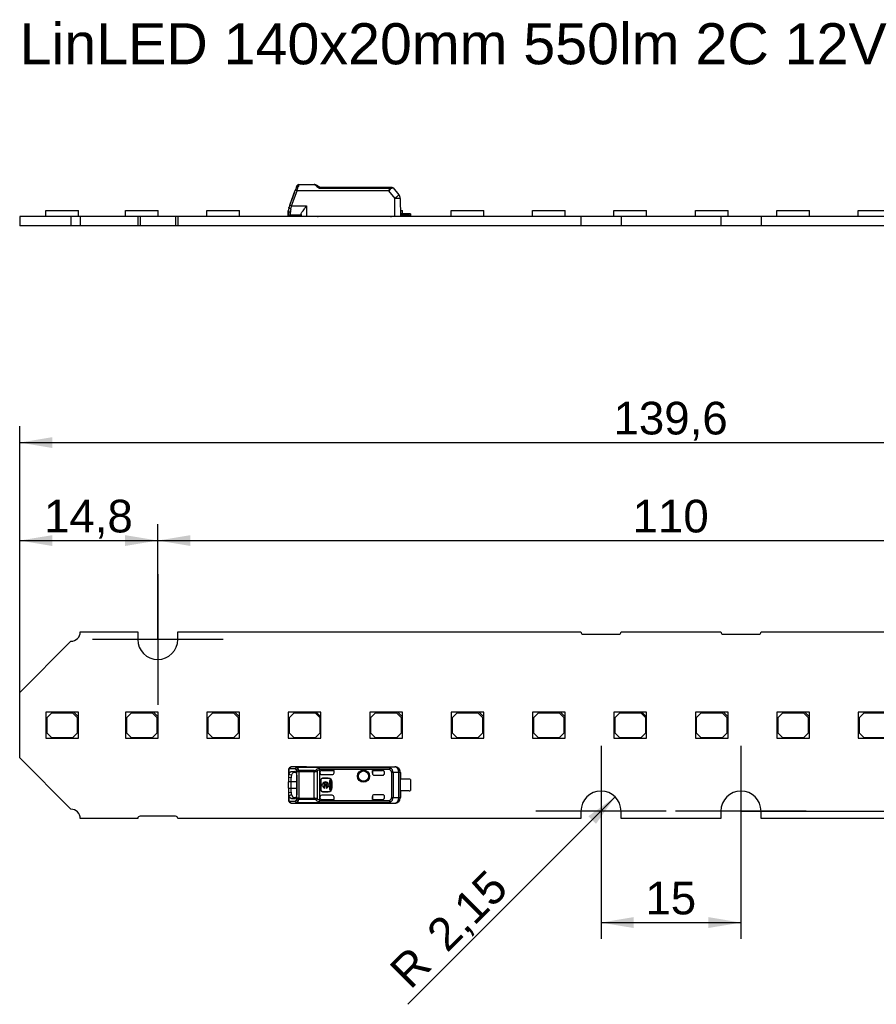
# Model space of a CAD drawing. Header units: millimetres. Extents: x 7 to 819, y 6 to 587.
# Tile 8 of 18: x 140 to 232, y 327 to 433. Entities that reach past the tile are written whole.
import ezdxf
from ezdxf.enums import TextEntityAlignment as Align
from ezdxf.lldxf.tags import DXFTag

# ---------------------------------------------------------------- set-up
doc = ezdxf.new("R2010")
doc.units = ezdxf.units.MM
doc.layers.add('Default', color=7, linetype='Continuous')
doc.layers.add('LINLED_140X20MM_', color=7, linetype='Continuous')
doc.styles.add('SEACAD_Arial', font='arial.ttf')
tags = doc.linetypes.add('CENTER2', pattern=[28.575, 19.05, -3.175, 3.175, -3.175]).pattern_tags.tags
tags[10:11] = [DXFTag(74, 4), DXFTag(75, 0), DXFTag(340, '0'), DXFTag(46, 0.0), DXFTag(50, 0.0), DXFTag(44, 0.0), DXFTag(45, 0.0)]
tags[8:9] = [DXFTag(74, 4), DXFTag(75, 0), DXFTag(340, '0'), DXFTag(46, 0.0), DXFTag(50, 0.0), DXFTag(44, 0.0), DXFTag(45, 0.0)]
tags[6:7] = [DXFTag(74, 4), DXFTag(75, 0), DXFTag(340, '0'), DXFTag(46, 0.0), DXFTag(50, 0.0), DXFTag(44, 0.0), DXFTag(45, 0.0)]
tags[4:5] = [DXFTag(74, 4), DXFTag(75, 0), DXFTag(340, '0'), DXFTag(46, 0.0), DXFTag(50, 0.0), DXFTag(44, 0.0), DXFTag(45, 0.0)]
doc.dimstyles.new('ISO', dxfattribs={"dimtxt": 3.5, "dimasz": 3.5, "dimexe": 1.75, "dimexo": 0, "dimgap": 0.875, "dimtad": 1, "dimtxsty": 'SEACAD_Arial', "dimblk1": '_SE_FILLED', "dimblk2": '_SE_FILLED', "dimsah": 1, "dimcen": 1.75, "dimadec": 0, "dimazin": 0, "dimtfac": 0.5, "dimtdec": 3, "dimtmove": 0, "dimatfit": 3, "dimfxl": 1, "dimarcsym": 0})

# ---------------------------------------------------------------- blocks, each defined once
blk = doc.blocks.new('SEANNOT_GROUP15')
at = {"layer": 'Default', "color": 7, "linetype": 'CENTER2'}
for p, q in [((202.65, 355.15), (202.65, 341.15)), ((209.65, 348.15), (195.65, 348.15))]:
    blk.add_line(p, q, dxfattribs=at)
blk = doc.blocks.new('SEANNOT_GROUP16')
at = {"layer": 'Default', "color": 7, "linetype": 'CENTER2'}
for p, q in [((217.65, 355.15), (217.65, 341.15)), ((224.65, 348.15), (210.65, 348.15))]:
    blk.add_line(p, q, dxfattribs=at)
blk = doc.blocks.new('SEANNOT_GROUP17')
at = {"layer": 'Default', "color": 7, "linetype": 'CENTER2'}
for p, q in [((155.15, 373.55), (155.15, 359.55)), ((162.15, 366.55), (148.15, 366.55))]:
    blk.add_line(p, q, dxfattribs=at)
blk = doc.blocks.new('SE4')
at = {"layer": 'LINLED_140X20MM_', "color": 7, "linetype": 'Continuous'}
for p, q in [((169.31, 413.07), (169.89, 414.67)), ((170.07, 415.16), (169.99, 414.96)), ((170.26, 415.25), (170.18, 415)), ((170.26, 415.3), (171.9, 415.3)), ((170.26, 415.3), (170.26, 415.25)), ((171.9, 415.25), (170.26, 415.25)), ((171.9, 415.25), (171.9, 415.3)), ((172.46, 414.89), (179.99, 414.89)), ((172.52, 415), (179.99, 415)), ((179.99, 415), (180.22, 415)), ((179.99, 415), (179.99, 414.89)), ((180.37, 414.92), (181, 414.18)), ((169.49, 413), (170.08, 414.6)), ((169.5, 413.6), (169.83, 414.5)), ((170.08, 414.65), (170.08, 414.6)), ((170.08, 414.65), (179.86, 414.65)), ((179.86, 414.6), (170.08, 414.6)), ((179.86, 414.6), (179.86, 414.65)), ((179.86, 414.6), (180.54, 413.8)), ((180.55, 411.9), (180.54, 413.8)), ((181.14, 413.8), (181.15, 411.9)), ((169.31, 413.07), (169.21, 412.81)), ((169.49, 413), (171.1, 413)), ((171.1, 413), (171.1, 411.9)), ((145.85, 411.85), (140.35, 411.85)), ((140.35, 411.85), (140.35, 410.85)), ((143.15, 412.5), (146.65, 412.5)), ((143.15, 411.85), (143.15, 412.5)), ((146.85, 411.85), (145.85, 411.85)), ((145.85, 411.85), (145.85, 410.85)), ((146.65, 411.85), (146.65, 412.5)), ((153, 411.85), (146.85, 411.85)), ((146.85, 411.85), (146.85, 410.85)), ((151.69, 412.5), (155.19, 412.5)), ((151.69, 411.85), (151.69, 412.5)), ((153.25, 411.85), (153, 411.85)), ((153, 411.85), (153, 410.85)), ((157.05, 411.85), (153.25, 411.85)), ((153.25, 411.85), (153.25, 410.85)), ((155.19, 411.85), (155.19, 412.5)), ((157.3, 411.85), (157.05, 411.85)), ((157.05, 411.85), (157.05, 410.85)), ((200.5, 411.85), (157.3, 411.85)), ((157.3, 411.85), (157.3, 410.85)), ((160.41, 412.5), (163.91, 412.5)), ((160.41, 411.85), (160.41, 412.5)), ((163.91, 411.85), (163.91, 412.5)), ((169.14, 411.85), (169.14, 412.5)), ((169.15, 412.47), (169.15, 412.2)), ((169.2, 411.95), (169.2, 412.06)), ((169.2, 411.95), (169.2, 411.85)), ((169.35, 412.34), (169.35, 412)), ((170.5, 412), (169.35, 412)), ((170.5, 412.08), (170.5, 411.9)), ((170.5, 411.9), (171.1, 411.9)), ((170.9, 411.85), (170.9, 411.9)), ((171.1, 411.9), (180.55, 411.9)), ((171.55, 411.85), (171.5, 411.9)), ((171.63, 411.9), (171.63, 411.85)), ((172.46, 411.9), (172.46, 411.88)), ((172.64, 411.85), (172.64, 411.9)), ((177.86, 411.85), (177.86, 411.9)), ((180.2, 411.9), (180.2, 411.85)), ((180.55, 411.9), (181.15, 411.9)), ((181.15, 412.5), (181.36, 412.5)), ((182.1, 412.15), (181.15, 412.15)), ((182.1, 412), (181.15, 412)), ((181.36, 412.15), (181.36, 412.5)), ((182.1, 412), (182.1, 412.15)), ((182.25, 412.15), (182.1, 412.15)), ((182.25, 412.15), (182.25, 411.95)), ((182.25, 411.85), (182.25, 411.95)), ((186.59, 412.5), (190.09, 412.5)), ((186.59, 411.85), (186.59, 412.5)), ((190.09, 411.85), (190.09, 412.5)), ((195.31, 412.5), (198.81, 412.5)), ((195.31, 411.85), (195.31, 412.5)), ((198.81, 411.85), (198.81, 412.5)), ((204.8, 411.85), (200.5, 411.85)), ((200.5, 411.85), (200.5, 410.85)), ((204.04, 412.5), (207.54, 412.5)), ((204.04, 411.85), (204.04, 412.5)), ((215.5, 411.85), (204.8, 411.85)), ((204.8, 411.85), (204.8, 410.85)), ((207.54, 411.85), (207.54, 412.5)), ((212.76, 412.5), (216.26, 412.5)), ((212.76, 411.85), (212.76, 412.5)), ((219.8, 411.85), (215.5, 411.85)), ((215.5, 411.85), (215.5, 410.85)), ((216.26, 411.85), (216.26, 412.5)), ((263, 411.85), (219.8, 411.85)), ((219.8, 411.85), (219.8, 410.85)), ((221.49, 412.5), (224.99, 412.5)), ((221.49, 411.85), (221.49, 412.5)), ((224.99, 411.85), (224.99, 412.5)), ((230.21, 412.5), (233.71, 412.5)), ((230.21, 411.85), (230.21, 412.5)), ((145.85, 410.85), (140.35, 410.85)), ((146.85, 410.85), (145.85, 410.85)), ((153, 410.85), (146.85, 410.85)), ((153.25, 410.85), (153, 410.85)), ((157.05, 410.85), (153.25, 410.85)), ((157.3, 410.85), (157.05, 410.85)), ((200.5, 410.85), (157.3, 410.85)), ((204.8, 410.85), (200.5, 410.85)), ((215.5, 410.85), (204.8, 410.85)), ((219.8, 410.85), (215.5, 410.85)), ((263, 410.85), (219.8, 410.85))]:
    blk.add_line(p, q, dxfattribs=at)
for centre, radius, start, end in [((185.79, 409.05), 16.87, 159.4707, 160.5292), ((170.26, 415.1), 0.2, 90, 159.8974), ((164.03, 416.64), 6.36, 341.7377, 345.1026), ((171.9, 414.7), 0.598, 55.4702, 90.0715), ((171.89, 414.9), 0.349, 48.7906, 89.4032), ((185.63, 431.05), 20.85, 229.6277, 230.8312), ((144.95, 375.2), 48.41, 55.2857, 55.6919), ((179.96, 414.45), 0.431, 73.9386, 85.529), ((179.08, 421.02), 6.23, 279.2146, 281.9742), ((180.54, 413.8), 0.6, 0.5, 40), ((170.15, 412.47), 1, 160.0072, 179.9937), ((167.34, 407.22), 6.17, 69.5507, 71.4033), ((170.6, 412.34), 1.24, 163.9846, 179.9525), ((147.06, 419.37), 23.32, 343.3323, 344.1587), ((169.35, 412.2), 0.2, 180, 269.9999), ((169.35, 411.75), 0.25, 90, 126.8699), ((172.25, 412.45), 0.6, 270, 290.2964), ((172.25, 412.45), 0.6, 290.2965, 293.5565), ((180.2, 412.45), 0.6, 246.4435, 270), ((182.1, 411.75), 0.25, 53.1301, 90)]:
    blk.add_arc(centre, radius, start, end, dxfattribs=at)
for centre, major_axis, ratio, start_param, end_param in [((170.08, 414.6), (0.188, -0.068), 0.0082, 1.573739, 3.141593), ((180.54, 413.8), (-0.46, -0.386), 0.006685, 3.141593, 4.704499), ((180.54, 413.8), (0.6, 0.005), 0.008726, 0, 1.567882)]:
    blk.add_ellipse(centre, major_axis=major_axis, ratio=ratio, start_param=start_param, end_param=end_param, dxfattribs=at)
for points, knots in [([(170.08, 414.65), (170.03, 414.66), (169.98, 414.67), (169.91, 414.68), (169.89, 414.68), (169.89, 414.67)], [0, 0, 0, 0, 0.5, 0.5, 1, 1, 1, 1]), ([(170.18, 415), (170.14, 415.01), (170.1, 415.01), (170.03, 415), (170.01, 414.98), (169.99, 414.96)], [0, 0, 0, 0, 0.5, 0.5, 1, 1, 1, 1]), ([(170.07, 415.16), (170.08, 415.2), (170.1, 415.22), (170.17, 415.25), (170.21, 415.26), (170.26, 415.25)], [0, 0, 0, 0, 0.5, 0.5, 1, 1, 1, 1]), ([(179.86, 414.65), (179.88, 414.65), (179.9, 414.66), (179.92, 414.68), (179.95, 414.71), (179.97, 414.74), (179.98, 414.78), (179.99, 414.83), (179.99, 414.87), (179.99, 414.89)], [0, 0, 0, 0, 0.110474, 0.221192, 0.340028, 0.473427, 0.625996, 0.800833, 1, 1, 1, 1]), ([(180.08, 414.87), (180.06, 414.81), (180.03, 414.73), (179.95, 414.63), (179.89, 414.61), (179.86, 414.6)], [0, 0, 0, 0, 0.545028, 0.76451, 1, 1, 1, 1]), ([(180.08, 414.87), (180.07, 414.91), (180.06, 414.94), (180.03, 414.98), (180.01, 415), (179.99, 415)], [0, 0, 0, 0, 0.5, 0.5, 1, 1, 1, 1]), ([(169.21, 412.81), (169.21, 412.8), (169.22, 412.77), (169.3, 412.72), (169.35, 412.7), (169.4, 412.68)], [0, 0, 0, 0, 0.5, 0.5, 1, 1, 1, 1]), ([(170.5, 412.08), (170.51, 412.11), (170.52, 412.18), (170.6, 412.32), (170.71, 412.49), (170.89, 412.72), (171.02, 412.9), (171.1, 413), (171.1, 413)], [0, 0, 0, 0, 0.144068, 0.30909, 0.500413, 0.703729, 0.992783, 1, 1, 1, 1]), ([(169.35, 412.34), (169.3, 412.34), (169.25, 412.35), (169.17, 412.4), (169.15, 412.44), (169.15, 412.47)], [0, 0, 0, 0, 0.5, 0.5, 1, 1, 1, 1])]:
    blk.add_open_spline(points, degree=3, knots=knots, dxfattribs=at)
for points, degree in [([(172.24, 415.19), (172.21, 415.21), (172.17, 415.2), (172.12, 415.17)], 3), ([(172.52, 415), (172.5, 415), (172.48, 414.95), (172.46, 414.89)], 3), ([(180.22, 415), (180.28, 415), (180.34, 414.97), (180.37, 414.92)], 3), ([(169.21, 412.81), (169.22, 412.82), (169.22, 412.83)], 2)]:
    blk.add_open_spline(points, degree=degree, dxfattribs=at)
blk = doc.blocks.new('SE5')
at = {"layer": 'LINLED_140X20MM_', "color": 7, "linetype": 'Continuous'}
for p, q in [((146.85, 367.35), (153, 367.35)), ((153, 367.35), (153, 366.55)), ((157.3, 366.55), (157.3, 367.35)), ((157.3, 367.35), (200.5, 367.35)), ((204.8, 367.35), (215.5, 367.35)), ((219.8, 367.35), (263, 367.35)), ((140.35, 360.85), (145.85, 366.35)), ((200.75, 367.1), (204.55, 367.1)), ((215.75, 367.1), (219.55, 367.1)), ((140.35, 353.85), (140.35, 360.85)), ((146.15, 358.75), (143.15, 358.75)), ((143.15, 358.75), (143.15, 355.95)), ((146.65, 358.75), (146.15, 358.75)), ((146.15, 358.75), (146.65, 358.25)), ((146.65, 358.25), (146.65, 358.75)), ((154.69, 358.75), (151.69, 358.75)), ((151.69, 358.75), (151.69, 355.95)), ((155.19, 358.75), (154.69, 358.75)), ((154.69, 358.75), (155.19, 358.25)), ((155.19, 358.25), (155.19, 358.75)), ((163.41, 358.75), (160.41, 358.75)), ((160.41, 358.75), (160.41, 355.95)), ((163.91, 358.75), (163.41, 358.75)), ((163.41, 358.75), (163.91, 358.25)), ((163.91, 358.25), (163.91, 358.75)), ((172.14, 358.75), (169.14, 358.75)), ((169.14, 358.75), (169.14, 355.95)), ((172.64, 358.75), (172.14, 358.75)), ((172.14, 358.75), (172.64, 358.25)), ((172.64, 358.25), (172.64, 358.75)), ((180.86, 358.75), (177.86, 358.75)), ((177.86, 358.75), (177.86, 355.95)), ((181.36, 358.75), (180.86, 358.75)), ((180.86, 358.75), (181.36, 358.25)), ((181.36, 358.25), (181.36, 358.75)), ((189.59, 358.75), (186.59, 358.75)), ((186.59, 358.75), (186.59, 355.95)), ((190.09, 358.75), (189.59, 358.75)), ((189.59, 358.75), (190.09, 358.25)), ((190.09, 358.25), (190.09, 358.75)), ((198.31, 358.75), (195.31, 358.75)), ((195.31, 358.75), (195.31, 355.95)), ((198.81, 358.75), (198.31, 358.75)), ((198.31, 358.75), (198.81, 358.25)), ((198.81, 358.25), (198.81, 358.75)), ((207.04, 358.75), (204.04, 358.75)), ((204.04, 358.75), (204.04, 355.95)), ((207.54, 358.75), (207.04, 358.75)), ((207.04, 358.75), (207.54, 358.25)), ((207.54, 358.25), (207.54, 358.75)), ((215.76, 358.75), (212.76, 358.75)), ((212.76, 358.75), (212.76, 355.95)), ((216.26, 358.75), (215.76, 358.75)), ((215.76, 358.75), (216.26, 358.25)), ((216.26, 358.25), (216.26, 358.75)), ((224.49, 358.75), (221.49, 358.75)), ((221.49, 358.75), (221.49, 355.95)), ((224.99, 358.75), (224.49, 358.75)), ((224.49, 358.75), (224.99, 358.25)), ((224.99, 358.25), (224.99, 358.75)), ((233.21, 358.75), (230.21, 358.75)), ((230.21, 358.75), (230.21, 355.95)), ((143.75, 358.65), (143.25, 358.15)), ((143.25, 358.15), (143.25, 356.55)), ((146.05, 358.65), (143.75, 358.65)), ((146.55, 358.15), (146.05, 358.65)), ((146.55, 356.55), (146.55, 358.15)), ((146.65, 355.95), (146.65, 358.25)), ((152.29, 358.65), (151.79, 358.15)), ((151.79, 358.15), (151.79, 356.55)), ((154.59, 358.65), (152.29, 358.65)), ((155.09, 358.15), (154.59, 358.65)), ((155.09, 356.55), (155.09, 358.15)), ((155.19, 355.95), (155.19, 358.25)), ((161.01, 358.65), (160.51, 358.15)), ((160.51, 358.15), (160.51, 356.55)), ((163.31, 358.65), (161.01, 358.65)), ((163.81, 358.15), (163.31, 358.65)), ((163.81, 356.55), (163.81, 358.15)), ((163.91, 355.95), (163.91, 358.25)), ((169.74, 358.65), (169.24, 358.15)), ((169.24, 358.15), (169.24, 356.55)), ((172.04, 358.65), (169.74, 358.65)), ((172.54, 358.15), (172.04, 358.65)), ((172.54, 356.55), (172.54, 358.15)), ((172.64, 355.95), (172.64, 358.25)), ((178.46, 358.65), (177.96, 358.15)), ((177.96, 358.15), (177.96, 356.55)), ((180.76, 358.65), (178.46, 358.65)), ((181.26, 358.15), (180.76, 358.65)), ((181.26, 356.55), (181.26, 358.15)), ((181.36, 355.95), (181.36, 358.25)), ((187.19, 358.65), (186.69, 358.15)), ((186.69, 358.15), (186.69, 356.55)), ((189.49, 358.65), (187.19, 358.65)), ((189.99, 358.15), (189.49, 358.65)), ((189.99, 356.55), (189.99, 358.15)), ((190.09, 355.95), (190.09, 358.25)), ((195.91, 358.65), (195.41, 358.15)), ((195.41, 358.15), (195.41, 356.55)), ((198.21, 358.65), (195.91, 358.65)), ((198.71, 358.15), (198.21, 358.65)), ((198.71, 356.55), (198.71, 358.15)), ((198.81, 355.95), (198.81, 358.25)), ((204.64, 358.65), (204.14, 358.15)), ((204.14, 358.15), (204.14, 356.55)), ((206.94, 358.65), (204.64, 358.65)), ((207.44, 358.15), (206.94, 358.65)), ((207.44, 356.55), (207.44, 358.15)), ((207.54, 355.95), (207.54, 358.25)), ((213.36, 358.65), (212.86, 358.15)), ((212.86, 358.15), (212.86, 356.55)), ((215.66, 358.65), (213.36, 358.65)), ((216.16, 358.15), (215.66, 358.65)), ((216.16, 356.55), (216.16, 358.15)), ((216.26, 355.95), (216.26, 358.25)), ((222.09, 358.65), (221.59, 358.15)), ((221.59, 358.15), (221.59, 356.55)), ((224.39, 358.65), (222.09, 358.65)), ((224.89, 358.15), (224.39, 358.65)), ((224.89, 356.55), (224.89, 358.15)), ((224.99, 355.95), (224.99, 358.25)), ((230.81, 358.65), (230.31, 358.15)), ((230.31, 358.15), (230.31, 356.55)), ((233.11, 358.65), (230.81, 358.65)), ((143.15, 355.95), (146.65, 355.95)), ((143.25, 356.55), (143.75, 356.05)), ((143.75, 356.05), (146.05, 356.05)), ((146.05, 356.05), (146.55, 356.55)), ((151.69, 355.95), (155.19, 355.95)), ((151.79, 356.55), (152.29, 356.05)), ((152.29, 356.05), (154.59, 356.05)), ((154.59, 356.05), (155.09, 356.55)), ((160.41, 355.95), (163.91, 355.95)), ((160.51, 356.55), (161.01, 356.05)), ((161.01, 356.05), (163.31, 356.05)), ((163.31, 356.05), (163.81, 356.55)), ((169.14, 355.95), (172.64, 355.95)), ((169.24, 356.55), (169.74, 356.05)), ((169.74, 356.05), (172.04, 356.05)), ((172.04, 356.05), (172.54, 356.55)), ((177.86, 355.95), (181.36, 355.95)), ((177.96, 356.55), (178.46, 356.05)), ((178.46, 356.05), (180.76, 356.05)), ((180.76, 356.05), (181.26, 356.55)), ((186.59, 355.95), (190.09, 355.95)), ((186.69, 356.55), (187.19, 356.05)), ((187.19, 356.05), (189.49, 356.05)), ((189.49, 356.05), (189.99, 356.55)), ((195.31, 355.95), (198.81, 355.95)), ((195.41, 356.55), (195.91, 356.05)), ((195.91, 356.05), (198.21, 356.05)), ((198.21, 356.05), (198.71, 356.55)), ((204.04, 355.95), (207.54, 355.95)), ((204.14, 356.55), (204.64, 356.05)), ((204.64, 356.05), (206.94, 356.05)), ((206.94, 356.05), (207.44, 356.55)), ((212.76, 355.95), (216.26, 355.95)), ((212.86, 356.55), (213.36, 356.05)), ((213.36, 356.05), (215.66, 356.05)), ((215.66, 356.05), (216.16, 356.55)), ((221.49, 355.95), (224.99, 355.95)), ((221.59, 356.55), (222.09, 356.05)), ((222.09, 356.05), (224.39, 356.05)), ((224.39, 356.05), (224.89, 356.55)), ((230.21, 355.95), (233.71, 355.95)), ((230.31, 356.55), (230.81, 356.05)), ((230.81, 356.05), (233.11, 356.05)), ((145.85, 348.35), (140.35, 353.85)), ((169.15, 352.49), (169.15, 351.74)), ((169.21, 352.65), (169.21, 352.09)), ((169.89, 352.67), (169.31, 352.69)), ((170.08, 352.87), (169.49, 352.89)), ((171.1, 352.89), (169.49, 352.89)), ((171.1, 352.89), (169.49, 352.89)), ((169.5, 352.41), (169.83, 352.41)), ((169.5, 352.41), (169.78, 352.31)), ((169.88, 352.39), (169.83, 352.41)), ((170.08, 352.87), (170.08, 352.87)), ((170.08, 352.87), (179.86, 352.87)), ((170.08, 352.87), (179.86, 352.87)), ((171.9, 352.49), (170.26, 352.49)), ((170.26, 352.49), (170.26, 352.36)), ((171.1, 352.9), (171.1, 352.89)), ((171.1, 352.9), (180.55, 352.9)), ((171.9, 352.36), (171.9, 352.49)), ((172.24, 352.44), (172.24, 349.45)), ((179.99, 352.78), (172.46, 352.78)), ((179.99, 352.6), (172.52, 352.6)), ((172.52, 352.3), (172.52, 352.58)), ((172.72, 352.5), (174.05, 352.5)), ((172.72, 352.5), (172.72, 352.5)), ((172.72, 352.5), (174.05, 352.5)), ((174.05, 352.25), (174.05, 352.5)), ((174.05, 352.26), (174.05, 352.5)), ((174.05, 352.5), (174.05, 352.5)), ((178.15, 352.5), (178.15, 352.2)), ((178.15, 352.2), (178.15, 352.5)), ((179.25, 352.5), (178.15, 352.5)), ((178.15, 352.5), (178.15, 352.5)), ((178.15, 352.5), (179.25, 352.5)), ((179.25, 352.5), (179.25, 352.5)), ((180.54, 352.88), (179.86, 352.87)), ((179.86, 352.87), (179.86, 352.87)), ((179.99, 352.78), (179.99, 352.6)), ((179.99, 352.6), (180.08, 352.77)), ((180.54, 352.88), (180.55, 352.9)), ((169.45, 351.7), (169.15, 351.74)), ((169.15, 351.74), (169.15, 351.3)), ((169.21, 352.09), (169.49, 352.02)), ((169.45, 351.3), (169.45, 351.7)), ((169.78, 352.31), (169.95, 352.31)), ((170.05, 351.8), (170.05, 350.1)), ((170.07, 349.53), (170.07, 352.36)), ((170.26, 352.36), (170.07, 352.36)), ((171.9, 352.36), (170.26, 352.36)), ((170.26, 352.36), (170.26, 349.53)), ((171.9, 349.53), (171.9, 352.36)), ((172.52, 352.3), (172.52, 352.26)), ((172.52, 349.64), (172.52, 352.26)), ((172.62, 351.45), (172.59, 351.45)), ((172.59, 351.45), (172.59, 350.45)), ((172.62, 351.45), (172.62, 350.45)), ((172.72, 352.06), (173.85, 352.06)), ((172.82, 351.67), (172.82, 351.65)), ((173.42, 351.67), (172.82, 351.67)), ((173.42, 351.65), (172.82, 351.65)), ((173.42, 351.65), (173.42, 351.67)), ((173.7, 351.44), (173.57, 351.44)), ((173.57, 351.44), (173.57, 351.01)), ((173.7, 350.45), (173.7, 351.44)), ((174.05, 352.25), (174.05, 352.26)), ((178.15, 352.2), (178.15, 352.2)), ((178.35, 352), (179.25, 352)), ((179.45, 352.2), (179.45, 352.3)), ((180.22, 349.62), (180.22, 352.27)), ((180.37, 352.27), (180.22, 352.27)), ((181, 352.28), (180.37, 352.27)), ((180.37, 352.27), (180.37, 349.62)), ((181.14, 352.28), (181, 352.28)), ((181, 349.61), (181, 352.28)), ((181.15, 352.3), (181.14, 352.28)), ((181.14, 352.28), (181.14, 349.61)), ((181.15, 352.3), (181.15, 351.57)), ((181.15, 350.32), (181.15, 351.57)), ((182.1, 351.57), (181.15, 351.57)), ((182.25, 351.52), (182.25, 350.37)), ((169.45, 351.3), (169.15, 351.3)), ((169.15, 350.6), (169.15, 351.3)), ((169.15, 350.6), (169.45, 350.6)), ((169.15, 350.6), (169.15, 350.15)), ((170.05, 351.3), (169.45, 351.3)), ((169.45, 350.6), (169.45, 351.3)), ((169.45, 350.6), (170.05, 350.6)), ((169.45, 350.19), (169.45, 350.6)), ((172.59, 350.45), (172.62, 350.45)), ((172.8, 351.01), (172.7, 351.01)), ((172.7, 351.01), (172.7, 350.88)), ((172.7, 350.88), (172.8, 350.88)), ((173.34, 351.01), (172.93, 351.01)), ((172.93, 350.88), (173.34, 350.88)), ((173.05, 350.62), (173.05, 350.75)), ((173.22, 350.75), (173.22, 350.62)), ((173.57, 351.01), (173.46, 351.01)), ((173.46, 350.88), (173.57, 350.88)), ((173.57, 350.88), (173.57, 350.45)), ((173.57, 350.45), (173.7, 350.45)), ((173.85, 351.25), (173.82, 351.25)), ((173.82, 350.65), (173.82, 351.25)), ((173.82, 350.65), (173.85, 350.65)), ((173.85, 350.65), (173.85, 351.25)), ((181.15, 350.32), (181.15, 349.6)), ((182.1, 350.32), (181.15, 350.32)), ((169.15, 350.15), (169.45, 350.19)), ((169.15, 350.15), (169.15, 349.4)), ((169.49, 349.88), (169.21, 349.8)), ((169.21, 349.8), (169.21, 349.25)), ((169.78, 349.58), (169.5, 349.48)), ((169.83, 349.48), (169.5, 349.48)), ((169.95, 349.58), (169.78, 349.58)), ((169.83, 349.48), (169.88, 349.5)), ((170.26, 349.53), (170.07, 349.53)), ((170.26, 349.53), (171.9, 349.53)), ((170.26, 349.53), (170.26, 349.4)), ((171.9, 349.4), (170.26, 349.4)), ((171.9, 349.4), (171.9, 349.53)), ((172.52, 349.64), (172.52, 349.59)), ((172.52, 349.31), (172.52, 349.59)), ((172.52, 349.31), (172.52, 349.29)), ((172.52, 349.29), (179.99, 349.29)), ((173.85, 349.84), (172.72, 349.84)), ((172.72, 349.39), (174.05, 349.39)), ((172.72, 349.39), (172.72, 349.39)), ((172.72, 349.39), (174.05, 349.39)), ((172.82, 350.25), (172.82, 350.22)), ((172.82, 350.25), (173.42, 350.25)), ((172.82, 350.22), (173.42, 350.22)), ((173.42, 350.22), (173.42, 350.25)), ((174.05, 349.39), (174.05, 349.64)), ((174.05, 349.39), (174.05, 349.64)), ((174.05, 349.64), (174.05, 349.64)), ((174.05, 349.39), (174.05, 349.39)), ((178.15, 349.7), (178.15, 349.7)), ((178.15, 349.7), (178.15, 349.39)), ((178.15, 349.39), (178.15, 349.7)), ((178.15, 349.39), (179.25, 349.39)), ((178.15, 349.39), (178.15, 349.39)), ((178.15, 349.39), (179.25, 349.39)), ((179.25, 349.9), (178.35, 349.9)), ((179.25, 349.39), (179.25, 349.39)), ((179.45, 349.59), (179.45, 349.7)), ((179.99, 349.29), (179.99, 349.11)), ((180.08, 349.12), (179.99, 349.29)), ((180.22, 349.62), (180.37, 349.62)), ((180.37, 349.62), (181, 349.61)), ((181, 349.61), (181.14, 349.61)), ((181.14, 349.61), (181.15, 349.6)), ((169.31, 349.21), (169.89, 349.22)), ((169.49, 349.01), (170.08, 349.02)), ((169.49, 349.01), (171.1, 349.01)), ((169.49, 349.01), (171.1, 349.01)), ((170.08, 349.03), (170.08, 349.02)), ((170.08, 349.03), (179.86, 349.03)), ((179.86, 349.02), (170.08, 349.02)), ((171.1, 349.01), (171.1, 349)), ((171.1, 349), (180.55, 349)), ((172.46, 349.11), (179.99, 349.11)), ((179.86, 349.02), (179.86, 349.03)), ((179.86, 349.02), (180.54, 349.01)), ((180.55, 349), (180.54, 349.01)), ((153, 347.35), (146.85, 347.35)), ((157.05, 347.6), (153.25, 347.6)), ((200.5, 347.35), (157.3, 347.35)), ((200.5, 348.15), (200.5, 347.35)), ((204.8, 347.35), (204.8, 348.15)), ((215.5, 347.35), (204.8, 347.35)), ((215.5, 348.15), (215.5, 347.35)), ((219.8, 347.35), (219.8, 348.15)), ((263, 347.35), (219.8, 347.35))]:
    blk.add_line(p, q, dxfattribs=at)
for radius in [0.657, 0.586, 0.552, 0.55]:
    blk.add_circle((177.2, 351.9), radius, dxfattribs=at)
for centre, radius, start, end in [((145.85, 367.35), 1, 270, 0), ((200.75, 367.35), 0.25, 180, 270), ((204.55, 367.35), 0.25, 270, 0), ((215.75, 367.35), 0.25, 180, 270), ((219.55, 367.35), 0.25, 270, 0), ((155.15, 366.55), 2.15, 180, 0), ((169.53, 352.52), 0.38, 134.263, 184.1551), ((169.38, 352.67), 0.167, 132.1302, 188.1803), ((169.5, 352.55), 0.334, 89.1862, 133.9533), ((169.5, 352.69), 0.195, 92.0033, 181.5118), ((170.09, 352.66), 0.207, 95.1634, 176.886), ((169.67, 352.38), 0.362, 26.7747, 53.2552), ((170.24, 352.46), 0.264, 103.1368, 159.9954), ((169.09, 352.08), 1.02, 16.251, 27.4426), ((170.29, 352.24), 0.249, 96.7448, 150.7526), ((169.8, 352.57), 0.407, 21.1423, 47.8571), ((169.02, 352.21), 1.27, 12.7997, 23.4875), ((171.88, 352.85), 0.368, 273.1482, 312.1817), ((171.89, 353.19), 0.829, 270.6937, 294.9709), ((172.95, 351.57), 1.3, 112.1154, 129.3312), ((171.9, 352.29), 0.374, 24.2976, 52.5166), ((173, 351.29), 1.39, 110.5131, 123.675), ((172.05, 352.55), 0.473, 6.7862, 29.799), ((180, 352.57), 0.213, 68.9632, 92.4491), ((179.79, 352.26), 0.583, 1.2448, 60.4152), ((180.54, 352.28), 0.6, 0.0044, 89.8384), ((169.89, 351.8), 0.741, 156.2651, 184.0975), ((170.59, 351.71), 1.14, 164.2066, 180.3835), ((172.82, 351.45), 0.226, 90, 180), ((172.82, 351.45), 0.2, 90, 180), ((173.42, 351.25), 0.426, 0, 90), ((173.42, 351.25), 0.4, 0, 90), ((179.25, 352.2), 0.2, 270, 0), ((182.1, 351.32), 0.25, 53.1301, 90), ((172.82, 350.45), 0.226, 180, 270), ((172.82, 350.45), 0.2, 180, 270), ((173.13, 350.95), 0.337, 11.3273, 168.6727), ((173.13, 350.95), 0.337, 191.3273, 255.7958), ((173.13, 350.95), 0.217, 17.7847, 162.2153), ((173.13, 350.95), 0.217, 197.7847, 247.568), ((173.13, 350.95), 0.337, 284.2042, 348.6727), ((173.13, 350.95), 0.217, 292.432, 342.2153), ((173.42, 350.65), 0.4, 270, 0), ((173.42, 350.65), 0.426, 270, 0), ((182.1, 350.57), 0.25, 270, 306.8699), ((202.65, 348.15), 2.15, 0, 180), ((217.65, 348.15), 2.15, 0, 180), ((169.89, 350.1), 0.745, 175.9747, 203.6554), ((169.53, 349.37), 0.383, 176.0954, 225.5971), ((169.38, 349.22), 0.168, 171.8712, 227.8737), ((170.45, 350.16), 1, 178.5159, 196.9099), ((169.67, 349.51), 0.362, 306.7396, 333.2278), ((169.17, 349.78), 0.935, 332.0835, 344.2354), ((170.24, 349.44), 0.264, 200.0118, 256.8819), ((170.29, 349.65), 0.249, 209.2863, 263.1685), ((169.01, 349.69), 1.27, 336.5296, 347.1701), ((171.88, 348.7), 0.835, 65.1134, 89.2217), ((171.88, 349.04), 0.367, 47.8882, 86.9813), ((171.86, 349.64), 0.417, 308.8787, 334.1069), ((172.93, 350.28), 1.26, 230.3962, 248.2215), ((173.03, 350.65), 1.43, 236.5348, 249.274), ((171.69, 349.46), 0.844, 335.6531, 348.4656), ((179.25, 349.7), 0.2, 0, 90), ((179.79, 349.63), 0.581, 299.4689, 358.872), ((180.54, 349.61), 0.6, 270.167, 359.9956), ((145.85, 347.35), 1, 0, 90), ((169.5, 349.34), 0.334, 226.1104, 270.7768), ((169.5, 349.2), 0.195, 178.48, 268.0009), ((170.09, 349.23), 0.207, 183.114, 264.8372), ((169.8, 349.33), 0.407, 312.1388, 338.8853), ((180, 349.32), 0.213, 267.5508, 291.036), ((153.25, 347.35), 0.25, 90, 180), ((157.05, 347.35), 0.25, 0, 90)]:
    blk.add_arc(centre, radius, start, end, dxfattribs=at)
for centre, major_axis, ratio, start_param, end_param in [((169.3, 351.79), (0, -0.9), 0.34204, 3.132977, 3.442996), ((170.08, 352.67), (-0.005, -0.2), 0.939661, 3.16702, 4.734916), ((171.1, 352.3), (0, -0.6), 0.999962, 3.141593, 3.321066), ((172.72, 352.3), (0, -0.2), 0.999994, 3.140535, 4.712389), ((172.72, 352.3), (0, -0.2), 0.999994, 3.140004, 4.712389), ((179.25, 352.3), (0, -0.2), 0.999994, 1.570796, 3.141593), ((179.25, 352.3), (0, -0.2), 0.999994, 1.570796, 3.141593), ((180.54, 352.28), (0.006, -0.6), 0.766027, 1.56283, 3.125796), ((180.55, 352.3), (-0.424, -0.424), 0.999924, 2.356233, 3.933355), ((172.72, 352.26), (0, -0.2), 0.999848, 4.712389, 6.283185), ((173.85, 352.26), (-0.141, -0.141), 0.999695, 0.785246, 2.356347), ((173.85, 352.25), (-0.141, -0.141), 0.999695, 1.570796, 2.343651), ((178.35, 352.2), (0.2, 0), 0.999848, 3.141593, 4.712389), ((178.35, 352.2), (0.2, 0), 0.999848, 3.141593, 4.712389), ((169.3, 350.11), (0.001, 0.902), 0.342128, 2.840877, 3.150375), ((172.72, 349.64), (0, 0.2), 0.999848, 0, 1.570796), ((172.72, 349.59), (0, 0.2), 0.999994, 1.570796, 3.141593), ((172.72, 349.59), (0, 0.2), 0.999994, 1.570796, 3.141593), ((173.85, 349.64), (-0.141, 0.141), 0.999695, 3.926839, 5.497939), ((173.85, 349.64), (-0.141, 0.141), 0.999695, 3.9588, 4.712389), ((178.35, 349.7), (0.2, 0), 0.999848, 1.570796, 3.141593), ((178.35, 349.7), (0.2, 0), 0.999848, 1.570796, 3.141593), ((179.25, 349.59), (0, 0.2), 0.999994, 3.141593, 4.712389), ((179.25, 349.59), (0, 0.2), 0.999994, 3.141593, 4.712389), ((180.54, 349.61), (-0.006, -0.6), 0.766027, 0.015856, 1.578763), ((180.55, 349.6), (-0.424, 0.424), 0.999924, 2.349833, 3.926953), ((170.08, 349.22), (0.005, -0.2), 0.939661, 4.689876, 6.257716), ((171.1, 349.6), (0, -0.6), 0.999962, 6.103712, 6.283185)]:
    blk.add_ellipse(centre, major_axis=major_axis, ratio=ratio, start_param=start_param, end_param=end_param, dxfattribs=at)
for points, degree, knots in [([(169.21, 352.65), (169.2, 352.64), (169.19, 352.63), (169.17, 352.6), (169.16, 352.57), (169.15, 352.53), (169.15, 352.5), (169.15, 352.49)], 3, [0, 0, 0, 0, 0.20636, 0.408491, 0.607418, 0.804218, 1, 1, 1, 1]), ([(169.83, 352.41), (169.92, 352.4), (169.98, 352.23), (170.05, 352.05), (170.05, 351.8)], 2, [0, 0, 0, 0.5, 0.5, 1, 1, 1]), ([(179.99, 352.78), (179.99, 352.79), (179.99, 352.81), (179.97, 352.84), (179.95, 352.85), (179.91, 352.86), (179.88, 352.87), (179.86, 352.87)], 3, [0, 0, 0, 0, 0.272042, 0.497908, 0.684926, 0.845835, 1, 1, 1, 1]), ([(179.86, 352.87), (179.88, 352.87), (179.91, 352.87), (179.94, 352.87), (179.98, 352.86), (180.01, 352.84), (180.05, 352.82), (180.07, 352.79), (180.08, 352.77)], 3, [0, 0, 0, 0, 0.120723, 0.235221, 0.34634, 0.457185, 0.682198, 1, 1, 1, 1]), ([(180.22, 352.27), (180.22, 352.37), (180.16, 352.46), (180.1, 352.54), (179.99, 352.6)], 2, [0, 0, 0, 0.5, 0.5, 1, 1, 1]), ([(169.78, 352.31), (169.78, 352.31), (169.75, 352.31), (169.7, 352.3), (169.62, 352.24), (169.56, 352.15), (169.51, 352.06), (169.49, 352.02)], 3, [0, 0, 0, 0, 0.000046, 0.262507, 0.516593, 0.762391, 1, 1, 1, 1]), ([(169.15, 349.4), (169.15, 349.38), (169.15, 349.35), (169.16, 349.31), (169.18, 349.27), (169.2, 349.26), (169.21, 349.25)], 3, [0, 0, 0, 0, 0.244652, 0.491458, 0.742562, 1, 1, 1, 1]), ([(169.5, 349.48), (169.42, 349.48), (169.34, 349.57), (169.27, 349.65), (169.21, 349.8)], 2, [0, 0, 0, 0.50021, 0.50021, 1, 1, 1]), ([(169.49, 349.87), (169.5, 349.85), (169.53, 349.81), (169.56, 349.75), (169.6, 349.69), (169.64, 349.65), (169.68, 349.61), (169.73, 349.59), (169.76, 349.58), (169.78, 349.58)], 3, [0, 0, 0, 0, 0.117572, 0.243562, 0.377981, 0.520832, 0.67212, 0.831843, 1, 1, 1, 1]), ([(170.05, 350.1), (170.05, 349.84), (169.98, 349.67), (169.92, 349.49), (169.83, 349.48)], 2, [0, 0, 0, 0.5, 0.5, 1, 1, 1]), ([(179.99, 349.29), (180.1, 349.35), (180.16, 349.44), (180.22, 349.52), (180.22, 349.62)], 2, [0, 0, 0, 0.5, 0.5, 1, 1, 1]), ([(180.08, 349.12), (180.07, 349.11), (180.06, 349.09), (180.03, 349.06), (180, 349.04), (179.95, 349.02), (179.89, 349.02), (179.86, 349.02)], 3, [0, 0, 0, 0, 0.225106, 0.406821, 0.546306, 0.765172, 1, 1, 1, 1]), ([(179.86, 349.03), (179.88, 349.03), (179.9, 349.03), (179.92, 349.03), (179.95, 349.04), (179.97, 349.05), (179.98, 349.07), (179.99, 349.09), (179.99, 349.1), (179.99, 349.11)], 3, [0, 0, 0, 0, 0.110474, 0.221192, 0.340028, 0.473427, 0.625996, 0.800833, 1, 1, 1, 1])]:
    blk.add_open_spline(points, degree=degree, knots=knots, dxfattribs=at)
for points, degree in [([(169.21, 352.09), (169.33, 352.41), (169.5, 352.41)], 2), ([(172.52, 352.6), (172.52, 352.6), (172.52, 352.6), (172.52, 352.59), (172.52, 352.59), (172.52, 352.58)], 3)]:
    blk.add_open_spline(points, degree=degree, dxfattribs=at)
blk = doc.blocks.new('DMBLK26')
at = {"layer": 'Default', "linetype": 'Continuous'}
for points in [[(143.85, 377.72), (140.35, 377.14), (143.85, 376.56)], [(151.65, 377.72), (151.65, 376.56), (155.15, 377.14)]]:
    blk.add_hatch(color=7, dxfattribs=at).paths.add_polyline_path(points)
at = {"layer": 'Default', "color": 7, "linetype": 'Continuous'}
for p, q in [((140.35, 357.35), (140.35, 378.89)), ((155.15, 366.55), (155.15, 378.89)), ((140.35, 377.14), (155.15, 377.14))]:
    blk.add_line(p, q, dxfattribs=at)
at = {"layer": 'Default', "color": 7, "linetype": 'Continuous', "style": 'SEACAD_Arial'}
blk.add_text('14,8', height=3.5, dxfattribs=at).set_placement((142.96, 381.51), align=Align.TOP_LEFT)
blk = doc.blocks.new('_SE_FILLED')
at = {"color": 0}
blk.add_line((0, 0), (-1, 0), dxfattribs=at)
blk.add_solid([(0, 0), (-1, -0.1665), (-1, 0.1665), (0, 0)], dxfattribs=at)
blk = doc.blocks.new('DMBLK27')
at = {"layer": 'Default', "linetype": 'Continuous'}
for points in [[(158.65, 377.72), (155.15, 377.14), (158.65, 376.56)], [(261.65, 377.72), (261.65, 376.56), (265.15, 377.14)]]:
    blk.add_hatch(color=7, dxfattribs=at).paths.add_polyline_path(points)
at = {"layer": 'Default', "color": 7, "linetype": 'Continuous'}
for p, q in [((155.15, 366.55), (155.15, 378.89)), ((265.15, 366.55), (265.15, 378.89)), ((155.15, 377.14), (265.15, 377.14))]:
    blk.add_line(p, q, dxfattribs=at)
at = {"layer": 'Default', "color": 7, "linetype": 'Continuous', "style": 'SEACAD_Arial'}
blk.add_text('110', height=3.5, dxfattribs=at).set_placement((206.04, 381.51), align=Align.TOP_LEFT)
blk = doc.blocks.new('DMBLK28')
at = {"layer": 'Default', "linetype": 'Continuous'}
for points in [[(143.85, 388.22), (140.35, 387.64), (143.85, 387.06)], [(276.45, 388.22), (276.45, 387.06), (279.95, 387.64)]]:
    blk.add_hatch(color=7, dxfattribs=at).paths.add_polyline_path(points)
at = {"layer": 'Default', "color": 7, "linetype": 'Continuous'}
for p, q in [((140.35, 357.35), (140.35, 389.39)), ((279.95, 360.85), (279.95, 389.39)), ((140.35, 387.64), (279.95, 387.64))]:
    blk.add_line(p, q, dxfattribs=at)
at = {"layer": 'Default', "color": 7, "linetype": 'Continuous', "style": 'SEACAD_Arial'}
blk.add_text('139,6', height=3.5, dxfattribs=at).set_placement((203.99, 392.01), align=Align.TOP_LEFT)
blk = doc.blocks.new('DMBLK29')
at = {"layer": 'Default', "linetype": 'Continuous'}
for points in [[(206.15, 335.62), (206.15, 336.79), (202.65, 336.2)], [(214.15, 335.62), (217.65, 336.2), (214.15, 336.79)]]:
    blk.add_hatch(color=7, dxfattribs=at).paths.add_polyline_path(points)
at = {"layer": 'Default', "color": 7, "linetype": 'Continuous'}
for p, q in [((202.65, 348.15), (202.65, 334.45)), ((217.65, 348.15), (217.65, 334.45)), ((202.65, 336.2), (217.65, 336.2))]:
    blk.add_line(p, q, dxfattribs=at)
at = {"layer": 'Default', "color": 7, "linetype": 'Continuous', "style": 'SEACAD_Arial'}
blk.add_text('15', height=3.5, dxfattribs=at).set_placement((207.41, 340.58), align=Align.TOP_LEFT)
blk = doc.blocks.new('DMBLK30')
at = {"layer": 'Default', "linetype": 'Continuous'}
blk.add_hatch(color=7, dxfattribs=at).paths.add_polyline_path([(201.29, 347.6), (202.11, 346.78), (204.17, 349.67)])
at = {"layer": 'Default', "color": 7, "linetype": 'Continuous'}
blk.add_line((181.96, 327.45), (204.17, 349.67), dxfattribs=at)
at = {"layer": 'Default', "color": 7, "linetype": 'Continuous', "style": 'SEACAD_Arial'}
for s, p in [('2,15', (183.69, 335.37)), ('R', (179.73, 331.4))]:
    blk.add_text(s, height=3.5, rotation=45.0169, dxfattribs=at).set_placement(p, align=Align.TOP_LEFT)
blk = doc.blocks.new('DMBLK31')
at = {"layer": 'Default', "linetype": 'Continuous'}
for points in [[(299.92, 363.05), (299.33, 366.55), (298.75, 363.05)], [(299.92, 351.65), (298.75, 351.65), (299.33, 348.15)]]:
    blk.add_hatch(color=7, dxfattribs=at).paths.add_polyline_path(points)
at = {"layer": 'Default', "color": 7, "linetype": 'Continuous'}
for p, q in [((265.15, 366.55), (301.08, 366.55)), ((299.33, 366.55), (299.33, 348.15)), ((217.65, 348.15), (301.08, 348.15))]:
    blk.add_line(p, q, dxfattribs=at)
at = {"layer": 'Default', "color": 7, "linetype": 'Continuous', "style": 'SEACAD_Arial'}
blk.add_text('18,4', height=3.5, rotation=90, dxfattribs=at).set_placement((294.96, 352.55), align=Align.TOP_LEFT)

msp = doc.modelspace()

# ---------------------------------------------------------------- block references
at = {"layer": 'Default'}
for name in ['SE4', 'SEANNOT_GROUP17', 'SE5', 'SEANNOT_GROUP15', 'SEANNOT_GROUP16']:
    msp.add_blockref(name, (0, 0), dxfattribs=at)

# ---------------------------------------------------------------- texts
at = {"layer": 'Default', "insert": (140.35, 432.577), "char_height": 4.4, "width": 102.90262, "attachment_point": 1}
msp.add_mtext('{\\fArial CE|b0||i0||c0|p34;\\C7;\\H4.4;\\W1.;LinLED 140x20mm 550lm 2C 12V}', dxfattribs=at)

# ---------------------------------------------------------------- dimensions: what is measured, and where the dimension line sits
at = {"layer": 'Default', "color": 7, "linetype": 'Continuous'}
for base, p2, picture, middle in [((279.952, 387.639), (279.952, 353.846), 'DMBLK28', (210.152, 387.639)), ((155.152, 377.139), (155.152, 366.546), 'DMBLK26', (147.752, 377.139))]:
    dim = msp.add_linear_dim(base=base, p1=(140.352, 357.346), p2=p2, text='\\A1;<>', dimstyle='ISO', dxfattribs=at)
    dim.commit()
    dim.dimension.update_dxf_attribs({"geometry": picture, "text_midpoint": middle, "dimtype": 160})
for base, p1, p2, angle, picture, middle, dimtype in [((155.152, 377.139), (155.152, 366.546), (265.152, 366.546), 360, 'DMBLK27', (210.152, 377.139), 161), ((299.333, 348.146), (265.152, 366.546), (217.652, 348.146), 90, 'DMBLK31', (299.333, 357.346), 160), ((202.652, 336.203), (202.652, 348.146), (217.652, 348.146), 0, 'DMBLK29', (210.152, 336.203), 161)]:
    dim = msp.add_linear_dim(base=base, p1=p1, p2=p2, angle=angle, text='\\A1;<>', dimstyle='ISO', dxfattribs=at)
    dim.commit()
    dim.dimension.update_dxf_attribs({"geometry": picture, "text_midpoint": middle, "dimtype": dimtype})
dim = msp.add_radius_dim(center=(202.652, 348.146), mpoint=(204.172, 349.667), text='\\A1;<>', dimstyle='ISO', override={"dimtolj": 1}, dxfattribs=at)
dim.commit()
dim.dimension.update_dxf_attribs({"geometry": 'DMBLK30', "text_midpoint": (194.431, 339.92), "dimtype": 164})

doc.saveas('drawing.dxf')
